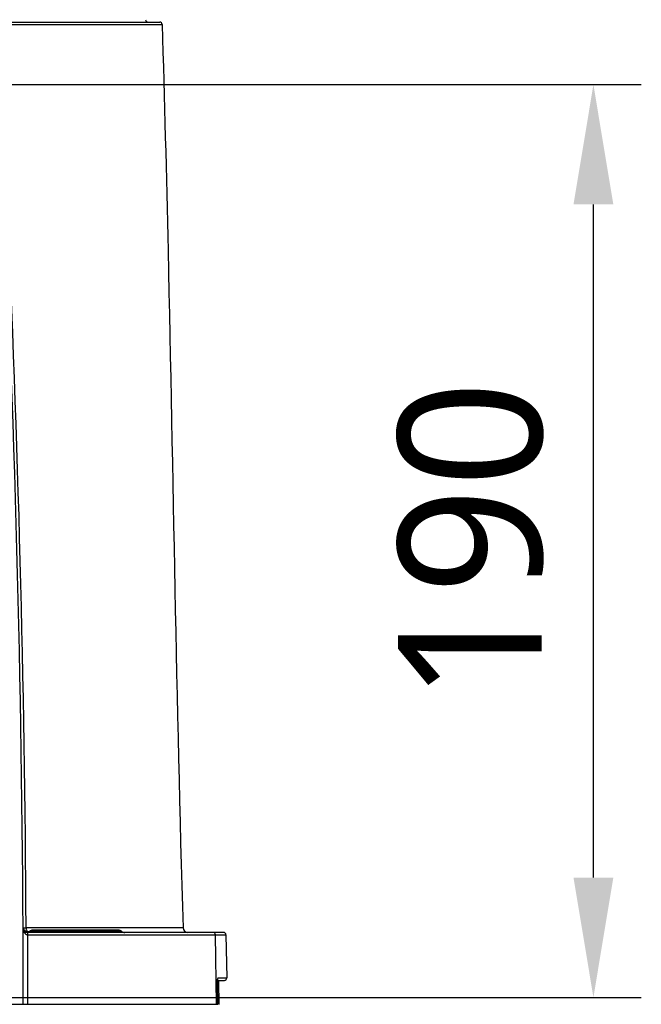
# Model space of a CAD drawing. Header units: millimetres. Extents: x 5828 to 6704, y 123 to 421.
# Tile 9 of 145: x 6367 to 6373, y 234 to 244. Entities that reach past the tile are written whole.
import ezdxf

# ---------------------------------------------------------------- set-up
doc = ezdxf.new("R2010")
doc.units = ezdxf.units.MM
doc.layers.add('外形图', color=7, linetype='Continuous')
doc.layers.add('尺寸标注', color=7, linetype='Continuous')
doc.styles.add('微软雅黑', font='msyh.ttc', dxfattribs={"height": 1.5})
doc.dimstyles.new('尺寸标注_1_20比例', dxfattribs={"dimtxt": 1.5, "dimasz": 1.25, "dimexe": 0.5, "dimexo": 0.4, "dimgap": 0.5, "dimtad": 1, "dimdec": 1, "dimlfac": 20, "dimdsep": 46, "dimtxsty": '微软雅黑', "dimcen": 0.09, "dimadec": 0, "dimazin": 0, "dimtp": 0.01, "dimtm": 0.01, "dimtfac": 1, "dimtdec": 1, "dimtofl": 0, "dimtmove": 0, "dimatfit": 3, "dimfxl": 1, "dimtolj": 1, "dimarcsym": 0})

# ---------------------------------------------------------------- blocks, each defined once
blk = doc.blocks.new('*D1095')
at = {"layer": 'Defpoints', "color": 0}
for p in [(6363.218, 243.411), (6372.747, 243.411), (6363.218, 233.886)]:
    blk.add_point(p, dxfattribs=at)
at = {"layer": '尺寸标注', "color": 0, "lineweight": -2}
for p, q in [((6363.618, 243.411), (6373.247, 243.411)), ((6372.747, 235.136), (6372.747, 242.161)), ((6363.618, 233.886), (6373.247, 233.886))]:
    blk.add_line(p, q, dxfattribs=at)
at = {"layer": '尺寸标注', "color": 0}
for points in [[(6372.955, 242.161), (6372.539, 242.161), (6372.747, 243.411)], [(6372.539, 235.136), (6372.955, 235.136), (6372.747, 233.886)]]:
    blk.add_solid(points, dxfattribs=at)
at = {"layer": '尺寸标注', "color": 0, "insert": (6371.468, 238.648), "char_height": 1.5, "attachment_point": 5, "rotation": 90, "style": '微软雅黑'}
blk.add_mtext('\\A1;\\A1;190', dxfattribs=at)

msp = doc.modelspace()

# ---------------------------------------------------------------- linework, layer by layer
at = {"layer": '外形图', "color": 7, "linetype": 'Continuous'}
for p, q in [((6358.193, 244.0396), (6368.2439, 244.0396)), ((6358.218, 244.0638), (6368.2189, 244.0638)), ((6366.8346, 234.5703), (6366.8127, 234.5789)), ((6366.8228, 234.6198), (6366.8229, 234.6123)), ((6368.4623, 234.6123), (6366.8229, 234.6123)), ((6367.8197, 234.5763), (6366.8742, 234.5763)), ((6367.7866, 234.5888), (6366.9003, 234.5888)), ((6366.841, 234.5393), (6368.9107, 234.5393)), ((6368.8857, 234.5638), (6366.8416, 234.5638)), ((6368.4318, 234.5394), (6368.8005, 234.5393)), ((6368.8124, 233.8138), (6368.8005, 234.5393)), ((6368.9107, 234.5393), (6368.9186, 234.0893)), ((6368.8136, 234.0638), (6368.8936, 234.0638)), ((6368.8251, 234.0893), (6368.9186, 234.0893)), ((6368.8367, 234.0579), (6368.8368, 234.0638)), ((6368.8232, 234.0401), (6368.8231, 234.0401)), ((6357.5963, 233.8138), (6368.8269, 233.8138)), ((6368.8376, 233.8138), (6368.8405, 233.8138))]:
    msp.add_line(p, q, dxfattribs=at)
for points in [[(6366.8127, 234.5789), (6366.7972, 234.5967), (6366.7929, 234.6139)], [(6366.8709, 234.5793), (6366.8582, 234.5726), (6366.8346, 234.5703)], [(6368.8269, 233.8138), (6368.8231, 234.0431), (6368.8231, 234.0532), (6368.8231, 234.0623), (6368.8233, 234.07), (6368.8235, 234.0761), (6368.8238, 234.0804), (6368.8239, 234.0816)], [(6368.8405, 233.8138), (6368.8367, 234.0474), (6368.8367, 234.0579)]]:
    msp.add_lwpolyline(points, dxfattribs=at)
for centre, radius, start, end in [((6368.0956, 244.0888), 0.025, 181, 270), ((6368.2189, 244.0388), 0.025, 1.7701, 90), ((6194.0667, 233.8138), 172.7267, 0, 2.800136), ((6190.4871, 233.7563), 176.3379, 0.280545, 2.76226), ((6366.8416, 234.6138), 0.05, 180.26529, 270.00003), ((6366.841, 234.614), 0.0494, 205.09869, 208.44363), ((6366.8416, 234.6148), 0.0504, 232.81301, 284.47648), ((6366.9003, 234.5388), 0.05, 90, 125.91221), ((6367.7866, 234.5388), 0.05, 48.59038, 90), ((6367.8528, 234.6138), 0.05, 228.59038, 270), ((6368.5123, 234.6138), 0.05, 181.74506, 270), ((6190.5544, 233.7449), 176.2884, 0.022391, 0.258174), ((6368.7756, 234.5389), 0.025, 0.92863, 89.98013), ((6368.8857, 234.5388), 0.025, 1, 90), ((6369.5416, 234.0544), 0.7185, 179.62021, 180.03804), ((6368.8936, 234.0888), 0.025, 270, 1), ((6369.6641, 234.0544), 0.8411, 180.03347, 180.30389), ((6369.7939, 234.0552), 0.9709, 180.30859, 180.88744)]:
    msp.add_arc(centre, radius, start, end, dxfattribs=at)
for points, knots in [([(6368.2439, 244.0396), (6368.2682, 243.253), (6368.3475, 240.1107), (6368.3906, 236.9675), (6368.4623, 234.6123)], [0, 0, 0, 0, 0.2503721, 1, 1, 1, 1]), ([(6366.7916, 234.6136), (6366.7917, 234.5999), (6366.7963, 234.5725), (6366.8147, 234.5481), (6366.8273, 234.5425)], [0, 0, 0, 0, 0.4976202, 1, 1, 1, 1]), ([(6366.7922, 234.6134), (6366.7928, 234.6133), (6366.7974, 234.6129), (6366.8019, 234.6128), (6366.8059, 234.6127)], [0, 0, 0, 0, 0.1290053, 1, 1, 1, 1]), ([(6366.8059, 234.6127), (6366.8072, 234.6126), (6366.8128, 234.6125), (6366.8185, 234.6124), (6366.8229, 234.6123)], [0, 0, 0, 0, 0.2181538, 1, 1, 1, 1]), ([(6366.8257, 234.5939), (6366.8261, 234.5925), (6366.828, 234.5871), (6366.8306, 234.5819), (6366.8329, 234.5784)], [0, 0, 0, 0, 0.2605721, 1, 1, 1, 1]), ([(6366.8742, 234.5763), (6366.8734, 234.5771), (6366.8722, 234.5777), (6366.8713, 234.5794), (6366.8709, 234.5793)], [0, 0, 0, 0, 0.754787, 1, 1, 1, 1]), ([(6366.841, 234.5393), (6366.8411, 234.5424), (6366.8412, 234.5482), (6366.8413, 234.5551), (6366.8415, 234.5594), (6366.8414, 234.5618), (6366.8418, 234.5628), (6366.8414, 234.5638), (6366.8416, 234.5638)], [0, 0, 0, 0, 0.3837088, 0.7084866, 0.8323929, 0.9241857, 0.9807426, 1, 1, 1, 1]), ([(6368.8251, 234.0893), (6368.8244, 234.089), (6368.8243, 234.0854), (6368.8234, 234.0802), (6368.8233, 234.0704), (6368.8231, 234.0633), (6368.823, 234.0591)], [0, 0, 0, 0, 0.0742617, 0.2752243, 0.5933477, 1, 1, 1, 1]), ([(6368.8341, 234.0399), (6368.8347, 234.0399), (6368.8353, 234.0402), (6368.8368, 234.0399), (6368.8368, 234.0401)], [0, 0, 0, 0, 0.7318892, 1, 1, 1, 1])]:
    msp.add_open_spline(points, degree=3, knots=knots, dxfattribs=at)
for points in [[(6366.7975, 234.5905), (6366.8008, 234.5843), (6366.8056, 234.5788), (6366.8111, 234.5746)], [(6366.8229, 234.6123), (6366.823, 234.6061), (6366.8239, 234.5998), (6366.8257, 234.5939)], [(6366.8329, 234.5784), (6366.8351, 234.5754), (6366.8376, 234.5725), (6366.8404, 234.5702)], [(6366.8742, 234.5763), (6366.8655, 234.5686), (6366.8532, 234.5638), (6366.8416, 234.5638)], [(6366.8542, 234.566), (6366.8615, 234.5678), (6366.8685, 234.5715), (6366.8742, 234.5763)], [(6366.8273, 234.5425), (6366.8316, 234.5405), (6366.8363, 234.5394), (6366.841, 234.5393)]]:
    msp.add_open_spline(points, degree=3, dxfattribs=at)

# ---------------------------------------------------------------- dimensions: what is measured, and where the dimension line sits
at = {"layer": '尺寸标注'}
dim = msp.add_linear_dim(base=(6372.7472, 243.411), p1=(6363.2184, 233.8858), p2=(6363.2184, 243.411), angle=90, text='\\A1;190', dimstyle='尺寸标注_1_20比例', override={"dimtxsty": '微软雅黑'}, dxfattribs=at)
dim.commit()
dim.dimension.update_dxf_attribs({"geometry": '*D1095', "text_midpoint": (6371.4681, 238.6484)})

doc.saveas('drawing.dxf')
